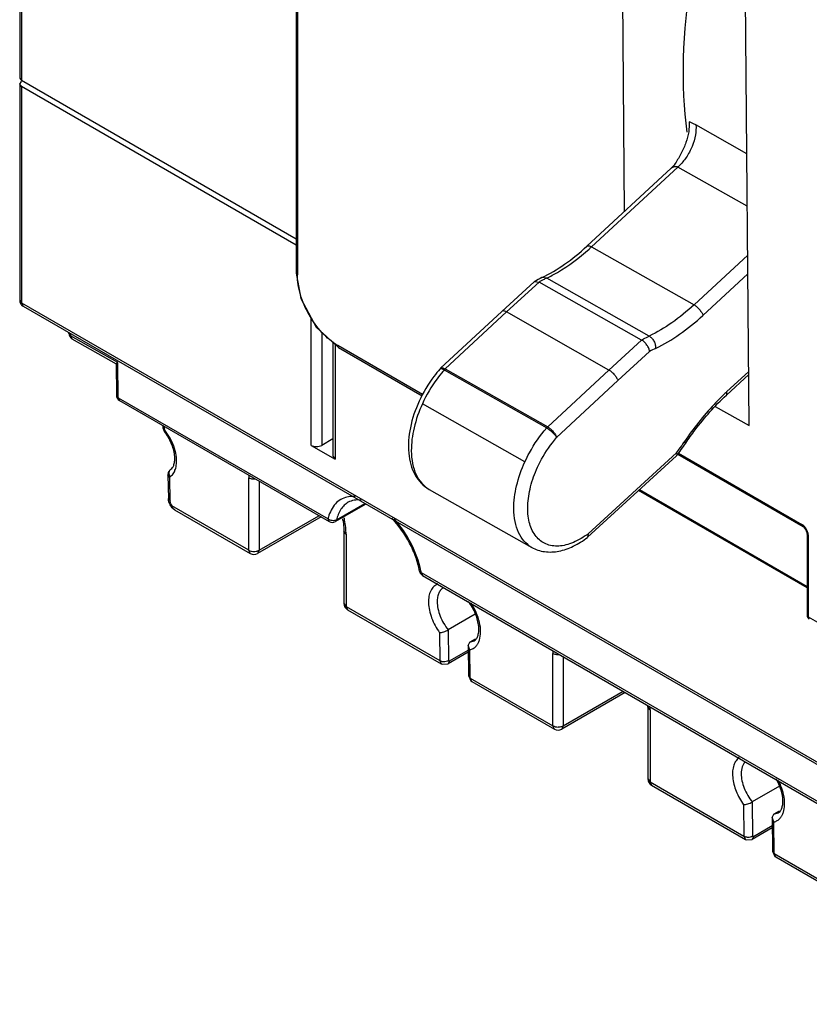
# Model space of a CAD drawing. Header units: millimetres. Extents: x 24 to 184, y 39 to 251.
# Tile 1 of 8: x 24 to 88, y 54 to 134. Entities that reach past the tile are written whole.
import ezdxf

# ---------------------------------------------------------------- set-up
doc = ezdxf.new("R2010")
doc.units = ezdxf.units.MM
doc.header["$LTSCALE"] = 18.84591
doc.layers.get('0').update_dxf_attribs({"linetype": 'CONTINUOUS'})

msp = doc.modelspace()

# ---------------------------------------------------------------- linework, layer by layer
at = {"color": 7, "linetype": 'Continuous'}
for p, q in [((23.715, 164.409), (23.715, 129.299)), ((23.862, 164.205), (23.862, 129.095)), ((72.678, 146.537), (72.917, 118.414)), ((46.222, 144.303), (46.222, 113.421)), ((46.325, 144.109), (46.325, 113.279)), ((83.092, 101.011), (82.753, 140.834)), ((23.716, 129.299), (23.862, 129.095)), ((46.222, 116.186), (23.862, 129.095)), ((23.932, 129.055), (23.862, 129.014)), ((23.715, 128.81), (23.715, 111.214)), ((23.716, 128.81), (23.862, 129.014)), ((23.862, 128.606), (23.716, 128.81)), ((23.862, 128.606), (23.862, 111.01)), ((46.222, 115.696), (23.862, 128.606)), ((82.904, 123.129), (78.753, 125.478)), ((69.88, 115.61), (76.755, 121.959)), ((77.292, 122.056), (70.257, 115.558)), ((82.941, 118.86), (77.292, 122.056)), ((70.257, 115.558), (78.601, 110.837)), ((78.601, 110.837), (82.974, 114.877)), ((46.222, 113.421), (46.222, 113.419)), ((66.61, 113.022), (66.223, 113.062)), ((74.954, 108.3), (66.61, 113.022)), ((79.332, 109.98), (82.987, 113.356)), ((62.958, 110.309), (65.591, 112.722)), ((65.997, 112.698), (63.334, 110.257)), ((65.591, 112.722), (65.626, 112.748)), ((65.626, 112.748), (65.997, 112.698)), ((74.34, 107.976), (65.997, 112.698)), ((23.715, 111.214), (23.862, 111.01)), ((23.862, 111.01), (23.986, 110.735)), ((23.862, 111.01), (122.246, 54.209)), ((23.986, 110.735), (122.42, 53.905)), ((57.976, 105.672), (62.957, 110.308)), ((58.352, 105.62), (63.334, 110.257)), ((71.676, 105.534), (63.334, 110.257)), ((47.452, 99.401), (47.452, 109.776)), ((27.718, 108.518), (27.718, 108.581)), ((27.718, 108.518), (27.864, 108.314)), ((27.864, 108.496), (27.864, 108.314)), ((27.864, 108.314), (27.971, 108.083)), ((31.71, 106.138), (27.864, 108.314)), ((48.3, 108.625), (48.3, 99.401)), ((27.971, 108.083), (31.566, 106.049)), ((49.208, 107.795), (49.208, 98.53)), ((49.384, 107.635), (49.384, 98.285)), ((56.511, 103.542), (49.598, 107.534)), ((74.34, 107.976), (71.676, 105.534)), ((49.669, 107.374), (49.67, 107.374)), ((49.67, 107.374), (56.485, 103.439)), ((72.409, 104.678), (74.99, 107.045)), ((31.71, 106.138), (31.566, 106.049)), ((31.566, 106.049), (31.588, 103.48)), ((31.734, 103.28), (31.71, 106.138)), ((58.272, 105.538), (66.616, 100.816)), ((58.352, 105.62), (66.695, 100.898)), ((66.695, 100.898), (71.676, 105.534)), ((81.237, 103.487), (83.057, 105.168)), ((83.055, 105.413), (81.259, 103.754)), ((67.422, 100.035), (72.409, 104.678)), ((31.588, 103.48), (31.734, 103.28)), ((81.259, 103.754), (81.237, 103.487)), ((31.734, 103.28), (31.838, 103.051)), ((31.734, 103.28), (48.812, 93.421)), ((31.838, 103.051), (48.916, 93.192)), ((64.839, 98.064), (56.495, 102.786)), ((80.329, 102.575), (83.092, 101.011)), ((35.366, 101.014), (35.367, 100.908)), ((35.367, 100.908), (35.513, 100.708)), ((35.546, 100.621), (35.503, 100.522)), ((35.513, 100.708), (35.511, 100.91)), ((47.452, 99.401), (49.384, 98.285)), ((49.208, 99.925), (48.3, 99.401)), ((77.925, 99.579), (77.826, 99.704)), ((77.165, 98.791), (69.986, 92.21)), ((77.165, 98.791), (77.192, 98.57)), ((77.259, 98.693), (87.456, 92.806)), ((77.341, 98.764), (87.383, 92.967)), ((49.208, 98.53), (49.384, 98.285)), ((69.939, 91.921), (77.184, 98.562)), ((77.192, 98.57), (77.184, 98.562)), ((35.78, 96.984), (35.825, 95.063)), ((35.926, 96.791), (35.78, 96.983)), ((35.971, 94.871), (35.926, 96.794)), ((42.36, 90.867), (42.36, 96.745)), ((43.208, 96.487), (43.208, 90.867)), ((57.045, 95.822), (65.388, 91.1)), ((87.811, 87.803), (74.089, 95.725)), ((74.168, 95.798), (87.811, 87.921)), ((35.825, 95.063), (35.971, 94.871)), ((51.894, 94.623), (49.416, 93.192)), ((49.51, 93.335), (51.818, 94.667)), ((36.055, 94.393), (36.112, 94.474)), ((36.055, 94.393), (36.33, 94.145)), ((42.36, 90.867), (36.112, 94.474)), ((36.329, 94.145), (42.484, 90.592)), ((48.251, 93.575), (43.084, 90.592)), ((43.208, 90.867), (48.076, 93.677)), ((48.916, 93.192), (48.812, 93.421)), ((50.279, 92.173), (50.104, 92.418)), ((50.104, 92.418), (50.104, 86.539)), ((50.279, 92.173), (50.279, 86.294)), ((69.986, 92.21), (69.939, 91.921)), ((87.81, 92.216), (87.811, 92.191)), ((87.811, 92.19), (87.811, 85.556)), ((69.939, 91.921), (69.929, 91.912)), ((87.913, 85.413), (87.913, 92.047)), ((42.484, 90.592), (42.36, 90.867)), ((43.208, 90.867), (43.084, 90.592)), ((56.256, 89.159), (56.395, 89.043)), ((56.395, 89.043), (98.228, 64.891)), ((56.395, 89.043), (56.498, 88.814)), ((56.498, 88.814), (98.331, 64.662)), ((50.104, 86.539), (50.279, 86.294)), ((50.279, 86.294), (57.909, 81.889)), ((50.279, 86.294), (50.404, 86.02)), ((50.404, 86.02), (58.034, 81.614)), ((60.802, 85.656), (58.595, 84.382)), ((106.735, 74.546), (87.913, 85.413)), ((57.89, 84.155), (57.909, 81.889)), ((58.595, 84.382), (58.616, 81.893)), ((60.217, 83.108), (60.363, 83.381)), ((60.779, 83.622), (60.363, 83.381)), ((60.363, 83.381), (60.714, 83.493)), ((60.222, 82.565), (58.584, 81.619)), ((58.688, 81.852), (60.22, 82.737)), ((60.365, 82.754), (60.217, 83.108)), ((60.217, 83.108), (60.238, 80.66)), ((60.384, 80.46), (60.365, 82.754)), ((57.909, 81.889), (58.034, 81.615)), ((58.688, 81.852), (58.584, 81.619)), ((67.109, 76.578), (67.109, 82.457)), ((67.957, 82.198), (67.957, 76.578)), ((60.238, 80.66), (60.384, 80.46)), ((60.384, 80.46), (67.109, 76.578)), ((60.509, 80.185), (60.384, 80.46)), ((60.509, 80.185), (67.233, 76.303)), ((67.957, 76.578), (72.824, 79.388)), ((73, 79.287), (67.833, 76.303)), ((75.028, 77.885), (74.853, 78.13)), ((74.853, 78.13), (74.853, 72.251)), ((75.028, 77.885), (75.028, 72.006)), ((67.233, 76.303), (67.109, 76.578)), ((67.957, 76.578), (67.833, 76.303)), ((74.853, 72.251), (75.028, 72.006)), ((75.028, 72.006), (82.659, 67.6)), ((75.028, 72.006), (75.153, 71.731)), ((75.153, 71.731), (82.784, 67.325)), ((85.55, 71.65), (83.343, 70.376)), ((82.638, 70.149), (82.659, 67.6)), ((83.343, 70.376), (83.366, 67.604)), ((84.965, 69.103), (85.11, 69.376)), ((85.112, 68.749), (84.965, 69.103)), ((84.965, 69.103), (84.988, 66.371)), ((85.527, 69.616), (85.11, 69.376)), ((85.11, 69.376), (85.461, 69.487)), ((84.972, 68.275), (83.334, 67.33)), ((83.438, 67.563), (84.97, 68.448)), ((85.134, 66.171), (85.112, 68.749)), ((82.659, 67.6), (82.784, 67.325)), ((83.438, 67.563), (83.334, 67.33)), ((84.988, 66.371), (85.134, 66.171)), ((85.134, 66.171), (91.858, 62.29)), ((85.259, 65.896), (85.134, 66.171)), ((85.259, 65.896), (91.982, 62.015))]:
    msp.add_line(p, q, dxfattribs=at)
for points in [[(77.081, 122.35), (76.986, 122.213), (76.755, 121.959)], [(46.222, 113.419), (46.593, 111.362), (47.855, 109.032), (49.669, 107.374)], [(87.456, 92.806), (87.501, 92.776), (87.713, 92.519), (87.808, 92.239), (87.81, 92.216)], [(58.034, 81.615), (58.11, 81.578), (58.584, 81.619)], [(60.238, 80.66), (60.442, 80.231), (60.509, 80.185)], [(82.784, 67.325), (82.86, 67.289), (83.334, 67.33)], [(84.988, 66.371), (85.193, 65.942), (85.259, 65.896)]]:
    msp.add_lwpolyline(points, dxfattribs=at)
for centre, radius, start, end in [((74.606, 124.964), 3.958, 312.73228, 314.15871), ((57.743, 129.106), 18.443, 311.9219, 312.72752), ((69.99, 105.172), 8.743, 115.52083, 119.94602), ((70.248, 105.4), 8.446, 115.51094, 117.70586), ((70.578, 104.78), 9.148, 118.58138, 120.05235), ((70.426, 105.058), 8.831, 117.69638, 118.57786), ((28.218, 108.518), 0.5, 180, 240.49318), ((78.951, 100.032), 8.053, 115.55701, 119.45751), ((58.521, 105.086), 0.8, 132.94617, 138.63003), ((66.053, 98.687), 10.367, 138.63329, 139.49773), ((59.135, 104.778), 1.15, 132.94073, 138.62643), ((32.088, 103.484), 0.5, 180.47584, 240.00056), ((94.717, 89.184), 19.834, 132.72693, 133.31077), ((31.838, 97.784), 4.669, 36.62686, 37.42262), ((67.48, 100.057), 1.15, 133.00753, 138.69261), ((64.587, 108.511), 16.052, 321.7383, 326.18942), ((65.101, 108.226), 15.315, 323.37101, 326.01321), ((64.95, 108.33), 15.499, 326.00764, 326.18166), ((65.388, 108.014), 14.959, 321.93618, 323.36733), ((47.408, 96.747), 5.048, 177.39263, 180.01494), ((35.422, 97.627), 0.946, 303.56375, 305.99609), ((36.821, 94.964), 0.862, 204.76231, 214.70287), ((36.679, 94.573), 0.575, 189.96068, 193.60541), ((52.176, 92.669), 3.447, 164.93781, 167.4104), ((49.166, 93.625), 0.5, 240.00056, 299.99985), ((43.726, 92.274), 6.386, 8.74849, 10.34646), ((42.921, 91.958), 7.373, 10.66805, 12.1196), ((44.476, 92.159), 5.803, 2.64951, 3.62532), ((44.782, 92.171), 5.497, 0.01779, 2.66457), ((65.934, 97.539), 6.695, 305.72757, 307.24387), ((42.784, 91.112), 0.6, 240.00056, 299.99985), ((56.748, 89.247), 0.5, 190.00566, 240.00056), ((49.491, 87.816), 7.012, 10.07917, 11.24692), ((50.704, 86.539), 0.6, 180, 240.00056), ((88.161, 85.556), 0.35, 180, 240.00056), ((60.096, 83.752), 1.033, 285.05726, 293.15264), ((60.1, 83.739), 1.02, 293.25064, 310.02762), ((72.157, 82.458), 5.048, 177.39263, 180.01494), ((70.137, 78.129), 4.715, 0.00364, 1.05281), ((69.548, 77.883), 5.48, 0.01521, 2.4633), ((67.533, 76.823), 0.6, 240.00056, 299.99985), ((75.453, 72.251), 0.6, 180, 240.00056), ((84.847, 69.734), 1.02, 293.25064, 310.02762), ((84.844, 69.746), 1.033, 285.05726, 293.15264)]:
    msp.add_arc(centre, radius, start, end, dxfattribs=at)
msp.add_ellipse((107.404, 146.508), major_axis=(20.687, 36.551), ratio=0.583027, start_param=2.125564, end_param=2.485765, dxfattribs=at)
for points, knots in [([(78.194, 125.735), (78.222, 125.467), (78.191, 124.891), (77.962, 124.03), (77.579, 123.17), (77.253, 122.621), (77.081, 122.35)], [0, 0, 0, 0, 0.222868, 0.471962, 0.734552, 1, 1, 1, 1]), ([(78.753, 125.478), (78.78, 125.21), (78.743, 124.61), (78.471, 123.712), (78.005, 122.849), (77.588, 122.341), (77.364, 122.124)], [0, 0, 0, 0, 0.216625, 0.476186, 0.749219, 1, 1, 1, 1]), ([(78.753, 125.478), (78.707, 125.504), (78.526, 125.602), (78.337, 125.685), (78.194, 125.734)], [0, 0, 0, 0, 0.261868, 1, 1, 1, 1]), ([(76.755, 121.959), (76.778, 121.98), (76.873, 122.057), (76.996, 122.105), (77.087, 122.107)], [0, 0, 0, 0, 0.25733, 1, 1, 1, 1]), ([(77.087, 122.107), (77.104, 122.108), (77.175, 122.106), (77.246, 122.083), (77.292, 122.056)], [0, 0, 0, 0, 0.246014, 1, 1, 1, 1]), ([(66.223, 113.062), (66.864, 113.368), (68.15, 114.135), (69.308, 115.081), (69.88, 115.61)], [0, 0, 0, 0, 0.476818, 1, 1, 1, 1]), ([(69.88, 115.609), (69.898, 115.626), (69.948, 115.649), (70.039, 115.647), (70.146, 115.616), (70.219, 115.58), (70.257, 115.558)], [0, 0, 0, 0, 0.177834, 0.394767, 0.669189, 1, 1, 1, 1]), ([(66.61, 113.022), (66.907, 113.163), (68.143, 113.82), (69.27, 114.67), (70.065, 115.384)], [0, 0, 0, 0, 0.235175, 1, 1, 1, 1]), ([(46.222, 113.419), (46.222, 113.392), (46.247, 113.333), (46.296, 113.295), (46.325, 113.279)], [0, 0, 0, 0, 0.450636, 1, 1, 1, 1]), ([(49.598, 107.534), (49.13, 107.811), (48.246, 108.568), (47.217, 109.99), (46.621, 111.362), (46.367, 112.476), (46.324, 113.018), (46.325, 113.279)], [0, 0, 0, 0, 0.238201, 0.501054, 0.763139, 0.886051, 1, 1, 1, 1]), ([(23.715, 111.214), (23.715, 111.119), (23.763, 110.925), (23.904, 110.782), (23.986, 110.735)], [0, 0, 0, 0, 0.499805, 1, 1, 1, 1]), ([(78.601, 110.837), (78.033, 110.312), (76.878, 109.371), (75.596, 108.607), (74.954, 108.3)], [0, 0, 0, 0, 0.520601, 1, 1, 1, 1]), ([(78.601, 110.837), (78.682, 110.79), (78.842, 110.673), (79.053, 110.461), (79.224, 110.228), (79.307, 110.061), (79.332, 109.98)], [0, 0, 0, 0, 0.245477, 0.51671, 0.779059, 1, 1, 1, 1]), ([(63.334, 110.257), (63.296, 110.279), (63.223, 110.315), (63.117, 110.346), (63.026, 110.348), (62.976, 110.325), (62.958, 110.309)], [0, 0, 0, 0, 0.330186, 0.604309, 0.821508, 1, 1, 1, 1]), ([(75.477, 107.298), (76.156, 107.622), (77.511, 108.43), (78.732, 109.425), (79.332, 109.98)], [0, 0, 0, 0, 0.479399, 1, 1, 1, 1]), ([(74.34, 107.976), (74.391, 108.006), (74.593, 108.119), (74.798, 108.226), (74.954, 108.3)], [0, 0, 0, 0, 0.254248, 1, 1, 1, 1]), ([(74.954, 108.3), (75.034, 108.255), (75.184, 108.126), (75.353, 107.878), (75.46, 107.594), (75.483, 107.393), (75.477, 107.298)], [0, 0, 0, 0, 0.233757, 0.493501, 0.756808, 1, 1, 1, 1]), ([(49.598, 107.534), (49.598, 107.501), (49.606, 107.439), (49.646, 107.388), (49.669, 107.374)], [0, 0, 0, 0, 0.549805, 1, 1, 1, 1]), ([(74.99, 107.045), (74.978, 107.133), (74.92, 107.318), (74.773, 107.576), (74.579, 107.806), (74.422, 107.93), (74.34, 107.976)], [0, 0, 0, 0, 0.229576, 0.491974, 0.758979, 1, 1, 1, 1]), ([(57.92, 105.615), (57.751, 105.422), (57.092, 104.613), (56.554, 103.707), (56.227, 102.993)], [0, 0, 0, 0, 0.246662, 1, 1, 1, 1]), ([(58.17, 105.42), (58.003, 105.224), (57.355, 104.407), (56.822, 103.5), (56.495, 102.786)], [0, 0, 0, 0, 0.246659, 1, 1, 1, 1]), ([(58.272, 105.538), (58.21, 105.574), (58.121, 105.618), (58.007, 105.642), (57.962, 105.639), (57.945, 105.632)], [0, 0, 0, 0, 0.62215, 0.840898, 1, 1, 1, 1]), ([(58.001, 105.69), (58.044, 105.713), (58.178, 105.709), (58.288, 105.656), (58.352, 105.62)], [0, 0, 0, 0, 0.401677, 1, 1, 1, 1]), ([(71.676, 105.534), (71.758, 105.488), (71.917, 105.369), (72.128, 105.158), (72.3, 104.925), (72.383, 104.758), (72.409, 104.678)], [0, 0, 0, 0, 0.245425, 0.516794, 0.779207, 1, 1, 1, 1]), ([(81.112, 103.617), (80.81, 103.333), (79.606, 102.125), (78.545, 100.776), (77.826, 99.704)], [0, 0, 0, 0, 0.242759, 1, 1, 1, 1]), ([(77.925, 99.579), (78.17, 99.944), (79.16, 101.338), (80.304, 102.625), (81.237, 103.487)], [0, 0, 0, 0, 0.257303, 1, 1, 1, 1]), ([(56.227, 102.993), (55.911, 102.303), (55.442, 100.92), (55.292, 99.139), (55.515, 97.852), (55.848, 97.015), (56.353, 96.31), (56.803, 95.959), (57.045, 95.822)], [0, 0, 0, 0, 0.289729, 0.552745, 0.672566, 0.785624, 0.893838, 1, 1, 1, 1]), ([(56.495, 102.786), (56.207, 102.157), (55.764, 100.904), (55.586, 99.581), (55.591, 98.952)], [0, 0, 0, 0, 0.524028, 1, 1, 1, 1]), ([(35.367, 100.908), (35.368, 100.805), (35.406, 100.665), (35.481, 100.549), (35.503, 100.522)], [0, 0, 0, 0, 0.747828, 1, 1, 1, 1]), ([(36.022, 97.459), (36.076, 97.495), (36.184, 97.606), (36.292, 97.855), (36.349, 98.198), (36.324, 98.797), (36.081, 99.618), (35.724, 100.232), (35.503, 100.522)], [0, 0, 0, 0, 0.057829, 0.136238, 0.240428, 0.368194, 0.671763, 1, 1, 1, 1]), ([(36.458, 97.75), (36.492, 97.966), (36.492, 98.441), (36.276, 99.425), (35.905, 100.139), (35.585, 100.569)], [0, 0, 0, 0, 0.218635, 0.465972, 1, 1, 1, 1]), ([(64.839, 98.064), (64.954, 98.314), (65.445, 99.292), (66.075, 100.202), (66.616, 100.816)], [0, 0, 0, 0, 0.252091, 1, 1, 1, 1]), ([(66.616, 100.816), (66.698, 100.77), (66.862, 100.657), (67.089, 100.464), (67.284, 100.259), (67.391, 100.113), (67.428, 100.042)], [0, 0, 0, 0, 0.249944, 0.52507, 0.786902, 1, 1, 1, 1]), ([(66.695, 100.898), (66.777, 100.852), (66.938, 100.734), (67.149, 100.522), (67.321, 100.29), (67.406, 100.123), (67.43, 100.043)], [0, 0, 0, 0, 0.245779, 0.517299, 0.779626, 1, 1, 1, 1]), ([(47.452, 99.401), (47.578, 99.328), (47.876, 99.271), (48.175, 99.328), (48.3, 99.401)], [0, 0, 0, 0, 0.500001, 1, 1, 1, 1]), ([(65.863, 97.617), (65.964, 97.837), (66.396, 98.696), (66.947, 99.495), (67.422, 100.035)], [0, 0, 0, 0, 0.252061, 1, 1, 1, 1]), ([(55.591, 98.952), (55.594, 98.605), (55.653, 97.944), (55.93, 97.038), (56.389, 96.304), (56.817, 95.951), (57.045, 95.822)], [0, 0, 0, 0, 0.289172, 0.548388, 0.781763, 1, 1, 1, 1]), ([(63.935, 94.231), (63.929, 94.859), (64.107, 96.182), (64.551, 97.435), (64.839, 98.064)], [0, 0, 0, 0, 0.475972, 1, 1, 1, 1]), ([(36.022, 97.459), (35.946, 97.408), (35.817, 97.264), (35.778, 97.076), (35.78, 96.984)], [0, 0, 0, 0, 0.500124, 1, 1, 1, 1]), ([(36.022, 97.459), (35.957, 97.416), (35.853, 97.269), (35.855, 97.093), (35.875, 97.008)], [0, 0, 0, 0, 0.473359, 1, 1, 1, 1]), ([(35.978, 96.861), (36.012, 96.886), (36.145, 96.996), (36.248, 97.141), (36.307, 97.257)], [0, 0, 0, 0, 0.241149, 1, 1, 1, 1]), ([(36.307, 97.257), (36.325, 97.294), (36.395, 97.451), (36.438, 97.62), (36.458, 97.75)], [0, 0, 0, 0, 0.236721, 1, 1, 1, 1]), ([(69.843, 92.104), (69.465, 91.833), (68.873, 91.492), (68.041, 91.245), (67.464, 91.181), (66.923, 91.235), (66.429, 91.408), (65.998, 91.698), (65.507, 92.243), (65.112, 93.204), (65.017, 94.567), (65.261, 96.087), (65.629, 97.107), (65.863, 97.617)], [0, 0, 0, 0, 0.13423, 0.193967, 0.249054, 0.300428, 0.349533, 0.398241, 0.448499, 0.559255, 0.689434, 0.838239, 1, 1, 1, 1]), ([(35.926, 96.794), (35.926, 96.799), (35.927, 96.815), (35.935, 96.832), (35.945, 96.838)], [0, 0, 0, 0, 0.293048, 1, 1, 1, 1]), ([(42.898, 96.65), (42.802, 96.64), (42.616, 96.645), (42.436, 96.702), (42.36, 96.745)], [0, 0, 0, 0, 0.523948, 1, 1, 1, 1]), ([(36.055, 94.393), (36.02, 94.443), (35.898, 94.647), (35.829, 94.886), (35.825, 95.063)], [0, 0, 0, 0, 0.255814, 1, 1, 1, 1]), ([(35.99, 94.74), (35.987, 94.751), (35.977, 94.794), (35.972, 94.838), (35.971, 94.871)], [0, 0, 0, 0, 0.261313, 1, 1, 1, 1]), ([(36.038, 94.603), (36.023, 94.636), (36.005, 94.682), (35.992, 94.728), (35.99, 94.74)], [0, 0, 0, 0, 0.756019, 1, 1, 1, 1]), ([(50.355, 95.193), (50.176, 95.15), (49.827, 95.012), (49.22, 94.517), (48.953, 93.956), (48.848, 93.565)], [0, 0, 0, 0, 0.238011, 0.4763, 1, 1, 1, 1]), ([(50.457, 94.765), (50.34, 94.697), (50.117, 94.529), (49.742, 94.073), (49.578, 93.638), (49.51, 93.335)], [0, 0, 0, 0, 0.230914, 0.470533, 1, 1, 1, 1]), ([(51.021, 95.247), (50.963, 95.25), (50.74, 95.257), (50.515, 95.232), (50.355, 95.193)], [0, 0, 0, 0, 0.258992, 1, 1, 1, 1]), ([(51.509, 94.935), (51.317, 94.961), (50.951, 94.968), (50.601, 94.849), (50.457, 94.765)], [0, 0, 0, 0, 0.536534, 1, 1, 1, 1]), ([(36.329, 94.145), (36.278, 94.175), (36.184, 94.26), (36.135, 94.377), (36.12, 94.438)], [0, 0, 0, 0, 0.486278, 1, 1, 1, 1]), ([(65.388, 91.1), (65.16, 91.229), (64.732, 91.582), (64.273, 92.316), (63.996, 93.222), (63.938, 93.883), (63.935, 94.231)], [0, 0, 0, 0, 0.218237, 0.451612, 0.710828, 1, 1, 1, 1]), ([(49.159, 93.275), (49.127, 93.279), (49.003, 93.303), (48.884, 93.36), (48.812, 93.421)], [0, 0, 0, 0, 0.258229, 1, 1, 1, 1]), ([(49.411, 93.293), (49.392, 93.287), (49.309, 93.268), (49.223, 93.267), (49.159, 93.275)], [0, 0, 0, 0, 0.239748, 1, 1, 1, 1]), ([(49.51, 93.335), (49.503, 93.33), (49.471, 93.314), (49.437, 93.301), (49.411, 93.293)], [0, 0, 0, 0, 0.240908, 1, 1, 1, 1]), ([(49.51, 93.335), (49.507, 93.319), (49.49, 93.264), (49.452, 93.213), (49.416, 93.192)], [0, 0, 0, 0, 0.277487, 1, 1, 1, 1]), ([(50.037, 93.245), (50.048, 93.174), (50.086, 92.9), (50.104, 92.623), (50.104, 92.418)], [0, 0, 0, 0, 0.260222, 1, 1, 1, 1]), ([(50.268, 92.526), (50.264, 92.591), (50.243, 92.858), (50.204, 93.123), (50.166, 93.323)], [0, 0, 0, 0, 0.243288, 1, 1, 1, 1]), ([(56.256, 89.16), (56.187, 89.547), (55.973, 90.332), (55.314, 91.836), (54.58, 92.872), (54.001, 93.465)], [0, 0, 0, 0, 0.23983, 0.494105, 1, 1, 1, 1]), ([(56.368, 89.183), (56.214, 89.959), (55.651, 91.484), (54.734, 92.821), (54.186, 93.419)], [0, 0, 0, 0, 0.493877, 1, 1, 1, 1]), ([(87.504, 92.878), (87.494, 92.887), (87.455, 92.918), (87.414, 92.947), (87.383, 92.967)], [0, 0, 0, 0, 0.257023, 1, 1, 1, 1]), ([(87.456, 92.806), (87.432, 92.82), (87.391, 92.871), (87.383, 92.933), (87.383, 92.967)], [0, 0, 0, 0, 0.450133, 1, 1, 1, 1]), ([(87.762, 92.563), (87.745, 92.594), (87.673, 92.71), (87.582, 92.814), (87.504, 92.878)], [0, 0, 0, 0, 0.259908, 1, 1, 1, 1]), ([(87.893, 92.221), (87.888, 92.25), (87.859, 92.369), (87.808, 92.482), (87.762, 92.563)], [0, 0, 0, 0, 0.239567, 1, 1, 1, 1]), ([(87.913, 92.047), (87.899, 92.056), (87.85, 92.089), (87.811, 92.147), (87.811, 92.19)], [0, 0, 0, 0, 0.277501, 1, 1, 1, 1]), ([(87.913, 92.047), (87.913, 92.061), (87.91, 92.119), (87.902, 92.177), (87.893, 92.221)], [0, 0, 0, 0, 0.241463, 1, 1, 1, 1]), ([(65.388, 91.1), (65.711, 90.917), (66.453, 90.677), (67.643, 90.741), (68.834, 91.167), (69.57, 91.637), (69.929, 91.912)], [0, 0, 0, 0, 0.228598, 0.466191, 0.721603, 1, 1, 1, 1]), ([(42.36, 90.867), (42.372, 90.86), (42.423, 90.833), (42.477, 90.813), (42.52, 90.801)], [0, 0, 0, 0, 0.23644, 1, 1, 1, 1]), ([(42.52, 90.801), (42.541, 90.795), (42.627, 90.774), (42.717, 90.765), (42.784, 90.765)], [0, 0, 0, 0, 0.243047, 1, 1, 1, 1]), ([(42.784, 90.765), (42.807, 90.765), (42.896, 90.768), (42.985, 90.782), (43.048, 90.801)], [0, 0, 0, 0, 0.255502, 1, 1, 1, 1]), ([(43.048, 90.801), (43.063, 90.805), (43.118, 90.822), (43.171, 90.845), (43.208, 90.867)], [0, 0, 0, 0, 0.262956, 1, 1, 1, 1]), ([(57.753, 88.12), (57.629, 88.072), (57.392, 87.921), (57.142, 87.56), (57.003, 87.097), (56.974, 86.556), (57.053, 85.961), (57.302, 85.124), (57.625, 84.523), (57.89, 84.155)], [0, 0, 0, 0, 0.089204, 0.183782, 0.290393, 0.411736, 0.547117, 0.693456, 1, 1, 1, 1]), ([(58.214, 87.823), (58.131, 87.775), (57.977, 87.646), (57.813, 87.377), (57.715, 87.046), (57.696, 86.805), (57.696, 86.678)], [0, 0, 0, 0, 0.217731, 0.450885, 0.710494, 1, 1, 1, 1]), ([(57.696, 86.678), (57.696, 86.488), (57.744, 86.088), (57.989, 85.287), (58.32, 84.719), (58.595, 84.382)], [0, 0, 0, 0, 0.228376, 0.478496, 1, 1, 1, 1]), ([(60.714, 83.493), (60.773, 83.527), (60.894, 83.636), (61.019, 83.89), (61.091, 84.241), (61.086, 84.68), (60.998, 85.175), (60.766, 85.879), (60.484, 86.385), (60.255, 86.696)], [0, 0, 0, 0, 0.058871, 0.13611, 0.238415, 0.364613, 0.509883, 0.668406, 1, 1, 1, 1]), ([(61.134, 83.55), (61.202, 83.761), (61.262, 84.246), (61.164, 85.009), (60.896, 85.808), (60.619, 86.321), (60.457, 86.568)], [0, 0, 0, 0, 0.209626, 0.452821, 0.720869, 1, 1, 1, 1]), ([(87.811, 85.556), (87.811, 85.528), (87.835, 85.468), (87.884, 85.429), (87.913, 85.413)], [0, 0, 0, 0, 0.449974, 1, 1, 1, 1]), ([(87.913, 85.413), (87.913, 85.379), (87.922, 85.317), (87.962, 85.266), (87.986, 85.252)], [0, 0, 0, 0, 0.550024, 1, 1, 1, 1]), ([(57.89, 84.155), (57.941, 84.156), (58.056, 84.173), (58.295, 84.239), (58.479, 84.315), (58.595, 84.382)], [0, 0, 0, 0, 0.206434, 0.462386, 1, 1, 1, 1]), ([(60.98, 83.218), (60.996, 83.242), (61.058, 83.348), (61.105, 83.462), (61.134, 83.55)], [0, 0, 0, 0, 0.241037, 1, 1, 1, 1]), ([(60.756, 82.958), (60.777, 82.976), (60.862, 83.053), (60.934, 83.144), (60.98, 83.218)], [0, 0, 0, 0, 0.244584, 1, 1, 1, 1]), ([(57.909, 81.889), (57.931, 81.877), (58.04, 81.827), (58.161, 81.808), (58.255, 81.808)], [0, 0, 0, 0, 0.213198, 1, 1, 1, 1]), ([(58.255, 81.808), (58.281, 81.808), (58.378, 81.812), (58.474, 81.832), (58.541, 81.858)], [0, 0, 0, 0, 0.26652, 1, 1, 1, 1]), ([(58.541, 81.858), (58.548, 81.86), (58.573, 81.871), (58.599, 81.883), (58.616, 81.893)], [0, 0, 0, 0, 0.264695, 1, 1, 1, 1]), ([(58.627, 81.859), (58.625, 81.861), (58.619, 81.871), (58.616, 81.884), (58.616, 81.893)], [0, 0, 0, 0, 0.225118, 1, 1, 1, 1]), ([(58.688, 81.852), (58.677, 81.846), (58.655, 81.839), (58.633, 81.851), (58.627, 81.859)], [0, 0, 0, 0, 0.543679, 1, 1, 1, 1]), ([(67.647, 82.362), (67.551, 82.351), (67.364, 82.356), (67.185, 82.413), (67.109, 82.457)], [0, 0, 0, 0, 0.523948, 1, 1, 1, 1]), ([(67.109, 76.578), (67.121, 76.571), (67.172, 76.544), (67.226, 76.524), (67.269, 76.512)], [0, 0, 0, 0, 0.23644, 1, 1, 1, 1]), ([(67.269, 76.512), (67.29, 76.506), (67.376, 76.485), (67.466, 76.477), (67.533, 76.477)], [0, 0, 0, 0, 0.243047, 1, 1, 1, 1]), ([(67.533, 76.477), (67.556, 76.477), (67.645, 76.48), (67.733, 76.494), (67.797, 76.512)], [0, 0, 0, 0, 0.255502, 1, 1, 1, 1]), ([(67.797, 76.512), (67.812, 76.516), (67.867, 76.534), (67.92, 76.557), (67.957, 76.578)], [0, 0, 0, 0, 0.262956, 1, 1, 1, 1]), ([(82.282, 73.998), (82.18, 73.926), (81.994, 73.733), (81.815, 73.351), (81.729, 72.892), (81.74, 72.17), (81.998, 71.207), (82.392, 70.49), (82.638, 70.149)], [0, 0, 0, 0, 0.089204, 0.186967, 0.297178, 0.420731, 0.700114, 1, 1, 1, 1]), ([(82.765, 73.661), (82.655, 73.544), (82.484, 73.22), (82.444, 72.864), (82.444, 72.673)], [0, 0, 0, 0, 0.457243, 1, 1, 1, 1]), ([(82.444, 72.673), (82.444, 72.482), (82.491, 72.082), (82.736, 71.282), (83.068, 70.714), (83.343, 70.376)], [0, 0, 0, 0, 0.228376, 0.478496, 1, 1, 1, 1]), ([(85.461, 69.487), (85.514, 69.518), (85.62, 69.609), (85.739, 69.817), (85.819, 70.106), (85.853, 70.628), (85.709, 71.387), (85.448, 71.976), (85.277, 72.27)], [0, 0, 0, 0, 0.060637, 0.137202, 0.236803, 0.359361, 0.658981, 1, 1, 1, 1]), ([(85.881, 69.544), (85.941, 69.728), (86.002, 70.143), (85.947, 70.802), (85.758, 71.501), (85.552, 71.959), (85.43, 72.185)], [0, 0, 0, 0, 0.21108, 0.452627, 0.718836, 1, 1, 1, 1]), ([(82.638, 70.149), (82.689, 70.151), (82.803, 70.168), (83.043, 70.234), (83.227, 70.309), (83.343, 70.376)], [0, 0, 0, 0, 0.206434, 0.462386, 1, 1, 1, 1]), ([(85.503, 68.953), (85.525, 68.971), (85.61, 69.048), (85.681, 69.139), (85.728, 69.212)], [0, 0, 0, 0, 0.244584, 1, 1, 1, 1]), ([(85.728, 69.212), (85.744, 69.237), (85.805, 69.342), (85.853, 69.456), (85.881, 69.544)], [0, 0, 0, 0, 0.241037, 1, 1, 1, 1]), ([(82.659, 67.6), (82.681, 67.588), (82.79, 67.538), (82.911, 67.519), (83.005, 67.519)], [0, 0, 0, 0, 0.213198, 1, 1, 1, 1]), ([(83.005, 67.519), (83.031, 67.518), (83.128, 67.523), (83.225, 67.543), (83.291, 67.568)], [0, 0, 0, 0, 0.26652, 1, 1, 1, 1]), ([(83.291, 67.568), (83.298, 67.571), (83.324, 67.582), (83.349, 67.594), (83.366, 67.604)], [0, 0, 0, 0, 0.264695, 1, 1, 1, 1]), ([(83.377, 67.57), (83.375, 67.572), (83.369, 67.582), (83.366, 67.595), (83.366, 67.604)], [0, 0, 0, 0, 0.225118, 1, 1, 1, 1]), ([(83.438, 67.563), (83.427, 67.557), (83.405, 67.55), (83.383, 67.562), (83.377, 67.57)], [0, 0, 0, 0, 0.543679, 1, 1, 1, 1])]:
    msp.add_open_spline(points, degree=3, knots=knots, dxfattribs=at)
for points in [[(57.945, 105.632), (57.936, 105.628), (57.927, 105.622), (57.92, 105.615)], [(57.976, 105.672), (57.983, 105.679), (57.992, 105.685), (58.001, 105.69)], [(35.517, 100.68), (35.515, 100.689), (35.513, 100.699), (35.513, 100.708)], [(35.546, 100.621), (35.533, 100.638), (35.523, 100.659), (35.517, 100.68)], [(35.875, 97.008), (35.889, 96.949), (35.913, 96.891), (35.945, 96.838)]]:
    msp.add_open_spline(points, degree=3, dxfattribs=at)

doc.saveas('drawing.dxf')
